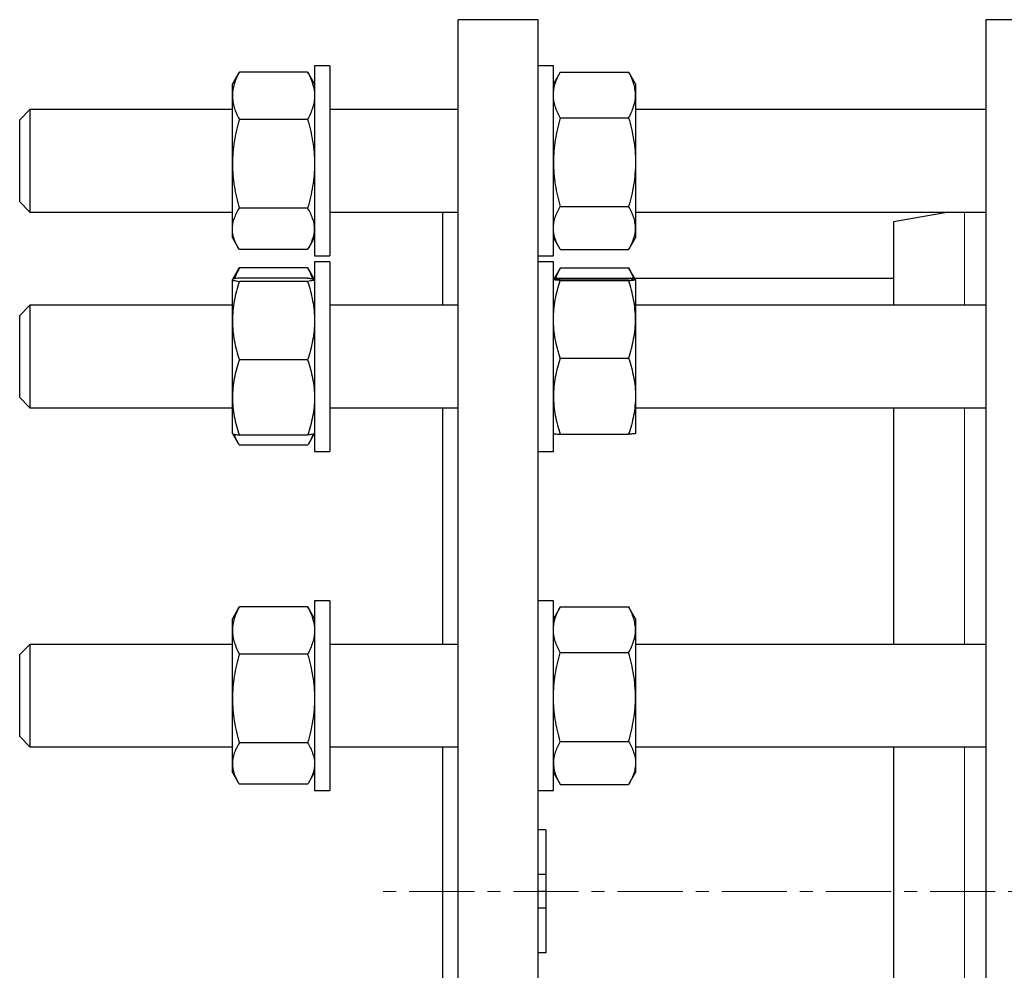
# Model space of a CAD drawing. Header units: millimetres. Extents: x 48 to 806, y 38 to 792.
# Tile 7 of 9: x 446 to 638, y 604 to 790. Entities that reach past the tile are written whole.
import ezdxf

# ---------------------------------------------------------------- set-up
doc = ezdxf.new("R2010")
doc.units = ezdxf.units.MM
doc.linetypes.add('CENTERX2', pattern=[20.32, 12.7, -2.54, 2.54, -2.54])
doc.layers.add('FORMAT', color=7, linetype='Continuous')

msp = doc.modelspace()

# ---------------------------------------------------------------- linework, layer by layer
at = {"color": 7, "linetype": 'Continuous', "lineweight": 25}
for p, q in [((547.35, 789.82), (531.75, 789.82)), ((531.75, 449.82), (531.75, 789.82)), ((547.35, 449.82), (547.35, 789.82)), ((646.68, 789.82), (634.68, 789.82)), ((634.68, 789.82), (634.68, 449.82)), ((506.75, 780.79), (503.75, 780.79)), ((503.75, 780.79), (503.75, 743.79)), ((506.75, 780.79), (506.75, 743.79)), ((550.35, 780.79), (547.35, 780.79)), ((550.35, 764.72), (550.35, 780.79)), ((488.88, 779.26), (487.75, 777.29)), ((488.89, 779.25), (489.09, 779.6)), ((502.41, 779.6), (489.09, 779.6)), ((502.61, 779.25), (502.41, 779.6)), ((503.75, 777.29), (502.61, 779.26)), ((551.58, 779.43), (550.35, 777.29)), ((551.69, 779.61), (551.59, 779.43)), ((551.69, 779.61), (565.01, 779.61)), ((565.01, 779.61), (565.11, 779.43)), ((566.35, 777.29), (565.11, 779.43)), ((487.75, 774.99), (487.75, 777.29)), ((566.35, 777.29), (566.35, 775.14)), ((487.75, 761.72), (487.75, 774.99)), ((566.35, 775.14), (566.35, 762.01)), ((448.25, 772.29), (446.25, 770.29)), ((487.75, 772.29), (448.25, 772.29)), ((448.25, 772.29), (448.25, 752.29)), ((531.75, 772.29), (506.75, 772.29)), ((634.68, 772.29), (566.35, 772.29)), ((446.25, 770.29), (446.25, 770.29)), ((446.25, 754.29), (446.25, 770.29)), ((502.41, 770.38), (489.09, 770.38)), ((551.69, 770.67), (565.01, 770.67)), ((550.35, 743.79), (550.35, 764.72)), ((487.75, 749.03), (487.75, 761.72)), ((566.35, 762.01), (566.35, 749.17)), ((446.25, 754.29), (448.25, 752.29)), ((502.41, 753.07), (489.09, 753.07)), ((551.69, 753.36), (565.01, 753.36)), ((448.25, 752.29), (487.75, 752.29)), ((506.75, 752.29), (531.75, 752.29)), ((528.75, 734.12), (528.75, 752.29)), ((566.35, 752.29), (634.68, 752.29)), ((627.46, 752.29), (616.68, 750.39)), ((487.75, 747.29), (487.75, 749.03)), ((566.35, 749.17), (566.35, 747.29)), ((616.68, 750.39), (616.68, 734.12)), ((487.75, 747.29), (488.88, 745.33)), ((502.61, 745.33), (503.75, 747.29)), ((550.35, 747.29), (551.58, 745.15)), ((565.11, 745.15), (566.35, 747.29)), ((502.41, 744.98), (489.09, 744.98)), ((503.75, 743.79), (506.75, 743.79)), ((547.35, 743.79), (550.35, 743.79)), ((551.69, 744.98), (565.01, 744.98)), ((488.88, 741.08), (489.09, 741.43)), ((502.41, 741.43), (489.09, 741.43)), ((502.61, 741.08), (502.41, 741.43)), ((506.75, 742.62), (503.75, 742.62)), ((503.75, 742.62), (503.75, 705.62)), ((506.75, 742.62), (506.75, 705.62)), ((550.35, 742.62), (547.35, 742.62)), ((550.35, 717.05), (550.35, 742.62)), ((551.69, 741.43), (551.59, 741.26)), ((551.69, 741.43), (565.01, 741.43)), ((565.01, 741.43), (565.11, 741.26)), ((488.88, 741.08), (487.76, 739.14)), ((502.41, 739.44), (489.09, 739.44)), ((503.73, 739.14), (502.61, 741.08)), ((551.58, 741.26), (550.46, 739.32)), ((566.23, 739.32), (565.11, 741.26)), ((487.76, 739.13), (487.75, 739.12)), ((487.75, 739.11), (487.75, 739.12)), ((487.75, 731.12), (487.75, 739.11)), ((502.41, 738.78), (489.09, 738.78)), ((503.75, 739.12), (503.74, 739.13)), ((616.68, 739.32), (550.35, 739.32)), ((551.69, 739.28), (565.01, 739.28)), ((551.69, 738.95), (565.01, 738.95)), ((566.35, 739.11), (566.35, 731.37)), ((448.25, 734.12), (446.25, 732.12)), ((487.75, 734.12), (448.25, 734.12)), ((448.25, 734.12), (448.25, 732.7)), ((531.75, 734.12), (506.75, 734.12)), ((634.68, 734.12), (566.35, 734.12)), ((446.25, 730.99), (446.25, 732.12)), ((448.25, 732.7), (448.25, 714.12)), ((446.25, 716.12), (446.25, 730.99)), ((487.75, 716.13), (487.75, 731.12)), ((566.35, 731.37), (566.35, 716.38)), ((502.41, 723.46), (489.09, 723.46)), ((551.69, 723.8), (565.01, 723.8)), ((550.35, 705.62), (550.35, 717.05)), ((566.35, 716.38), (566.35, 709.12)), ((446.25, 716.12), (448.25, 714.12)), ((487.75, 709.12), (487.75, 716.13)), ((448.25, 714.12), (487.75, 714.12)), ((506.75, 714.12), (531.75, 714.12)), ((528.75, 667.99), (528.75, 714.12)), ((566.35, 714.12), (634.68, 714.12)), ((616.68, 714.12), (616.68, 667.99)), ((487.75, 709.12), (487.75, 709.1)), ((487.75, 709.1), (488.88, 707.15)), ((502.41, 708.8), (489.09, 708.8)), ((502.61, 707.15), (503.74, 709.1)), ((503.74, 709.1), (503.75, 709.12)), ((551.69, 708.96), (565.01, 708.96)), ((502.41, 706.81), (489.09, 706.81)), ((503.75, 705.62), (506.75, 705.62)), ((547.35, 705.62), (550.35, 705.62)), ((506.75, 676.49), (503.75, 676.49)), ((503.75, 676.49), (503.75, 674.02)), ((506.75, 676.49), (506.75, 674.02)), ((550.35, 676.49), (547.35, 676.49)), ((550.35, 643.33), (550.35, 676.49)), ((488.88, 674.96), (487.75, 672.99)), ((488.88, 674.96), (489.09, 675.3)), ((502.41, 675.3), (489.09, 675.3)), ((502.61, 674.96), (502.41, 675.3)), ((503.75, 672.99), (502.61, 674.96)), ((551.58, 675.14), (550.35, 672.99)), ((551.69, 675.31), (551.59, 675.13)), ((551.69, 675.31), (565.01, 675.31)), ((565.01, 675.31), (565.11, 675.13)), ((566.35, 672.99), (565.11, 675.14)), ((487.75, 670.69), (487.75, 672.99)), ((503.75, 674.02), (503.75, 639.49)), ((506.75, 674.02), (506.75, 639.49)), ((566.35, 672.99), (566.35, 670.84)), ((487.75, 657.42), (487.75, 670.69)), ((566.35, 670.84), (566.35, 657.72)), ((448.25, 667.99), (446.25, 665.99)), ((487.75, 667.99), (448.25, 667.99)), ((448.25, 667.99), (448.25, 662.87)), ((531.75, 667.99), (506.75, 667.99)), ((551.69, 666.37), (565.01, 666.37)), ((634.68, 667.99), (566.35, 667.99)), ((446.25, 661.89), (446.25, 665.99)), ((502.41, 666.08), (489.09, 666.08)), ((448.25, 662.87), (448.25, 647.99)), ((446.25, 649.99), (446.25, 661.89)), ((487.75, 644.73), (487.75, 657.42)), ((566.35, 657.72), (566.35, 644.87)), ((446.25, 649.99), (448.25, 647.99)), ((448.25, 647.99), (487.75, 647.99)), ((502.41, 648.77), (489.09, 648.77)), ((506.75, 647.99), (531.75, 647.99)), ((528.75, 591.64), (528.75, 647.99)), ((551.69, 649.06), (565.01, 649.06)), ((566.35, 647.99), (634.68, 647.99)), ((616.68, 647.99), (616.68, 591.64)), ((487.75, 642.99), (487.75, 644.73)), ((550.35, 639.49), (550.35, 643.33)), ((566.35, 644.87), (566.35, 642.99)), ((487.75, 642.99), (488.88, 641.03)), ((502.61, 641.03), (503.75, 642.99)), ((550.35, 642.99), (551.58, 640.85)), ((565.11, 640.85), (566.35, 642.99)), ((502.41, 640.69), (489.09, 640.69)), ((503.75, 639.49), (506.75, 639.49)), ((547.35, 639.49), (550.35, 639.49)), ((551.69, 640.68), (565.01, 640.68)), ((548.85, 631.82), (547.35, 631.82)), ((548.85, 631.82), (548.85, 623.08)), ((548.85, 623.08), (547.35, 623.08)), ((548.85, 623.08), (548.85, 619.82)), ((548.85, 619.82), (547.35, 619.82)), ((548.85, 619.82), (548.85, 616.56)), ((548.85, 616.56), (547.35, 616.56)), ((548.85, 616.56), (548.85, 607.82)), ((548.85, 607.82), (547.35, 607.82))]:
    msp.add_line(p, q, dxfattribs=at)
at = {"color": 8, "linetype": 'Continuous', "lineweight": 18}
for p, q in [((630.55, 734.12), (630.55, 752.29)), ((630.55, 667.99), (630.55, 714.12)), ((630.55, 591.64), (630.55, 647.99))]:
    msp.add_line(p, q, dxfattribs=at)
at = {"color": 7, "linetype": 'Continuous', "lineweight": 25}
for points, knots in [([(489.09, 779.6), (488.68, 778.85), (488.34, 778.09), (487.87, 776.55), (487.75, 775.77), (487.75, 774.99)], [0, 0, 0, 0, 0.5, 0.5, 1, 1, 1, 1]), ([(502.41, 779.6), (502.82, 778.85), (503.15, 778.09), (503.62, 776.55), (503.75, 775.77), (503.75, 774.99)], [0, 0, 0, 0, 0.5, 0.5, 1, 1, 1, 1]), ([(550.35, 775.14), (550.35, 775.52), (550.38, 775.9), (550.5, 776.66), (550.59, 777.03), (550.94, 778.15), (551.28, 778.88), (551.69, 779.61)], [0, 0, 0, 0, 0.25, 0.25, 0.5, 0.5, 1, 1, 1, 1]), ([(566.35, 775.14), (566.35, 775.52), (566.31, 775.9), (566.19, 776.66), (566.1, 777.03), (565.75, 778.15), (565.41, 778.88), (565.01, 779.61)], [0, 0, 0, 0, 0.25, 0.25, 0.5, 0.5, 1, 1, 1, 1]), ([(487.75, 774.99), (487.75, 774.6), (487.78, 774.2), (487.9, 773.43), (487.99, 773.04), (488.34, 771.89), (488.68, 771.13), (489.09, 770.38)], [0, 0, 0, 0, 0.25, 0.25, 0.5, 0.5, 1, 1, 1, 1]), ([(503.75, 774.99), (503.75, 774.6), (503.71, 774.2), (503.59, 773.43), (503.5, 773.04), (503.15, 771.89), (502.81, 771.13), (502.41, 770.38)], [0, 0, 0, 0, 0.25, 0.25, 0.5, 0.5, 1, 1, 1, 1]), ([(551.69, 770.67), (551.28, 771.4), (550.94, 772.14), (550.47, 773.63), (550.35, 774.38), (550.35, 775.14)], [0, 0, 0, 0, 0.5, 0.5, 1, 1, 1, 1]), ([(565.01, 770.67), (565.42, 771.4), (565.75, 772.14), (566.22, 773.63), (566.35, 774.38), (566.35, 775.14)], [0, 0, 0, 0, 0.5, 0.5, 1, 1, 1, 1]), ([(489.09, 770.38), (488.68, 768.96), (488.34, 767.53), (487.87, 764.65), (487.75, 763.2), (487.75, 761.72)], [0, 0, 0, 0, 0.5, 0.5, 1, 1, 1, 1]), ([(502.41, 770.38), (502.82, 768.96), (503.15, 767.53), (503.62, 764.65), (503.75, 763.2), (503.75, 761.72)], [0, 0, 0, 0, 0.5, 0.5, 1, 1, 1, 1]), ([(551.69, 770.67), (551.48, 769.97), (551.3, 769.26), (550.96, 767.82), (550.82, 767.1), (550.47, 764.93), (550.35, 763.48), (550.35, 762.01)], [0, 0, 0, 0, 0.25, 0.25, 0.5, 0.5, 1, 1, 1, 1]), ([(565.01, 770.67), (565.21, 769.97), (565.4, 769.26), (565.73, 767.82), (565.87, 767.1), (566.22, 764.93), (566.35, 763.48), (566.35, 762.01)], [0, 0, 0, 0, 0.25, 0.25, 0.5, 0.5, 1, 1, 1, 1]), ([(487.75, 761.72), (487.75, 760.99), (487.78, 760.25), (487.9, 758.79), (487.99, 758.07), (488.34, 755.9), (488.68, 754.48), (489.09, 753.07)], [0, 0, 0, 0, 0.25, 0.25, 0.5, 0.5, 1, 1, 1, 1]), ([(503.75, 761.72), (503.75, 760.99), (503.71, 760.25), (503.59, 758.79), (503.5, 758.07), (503.15, 755.9), (502.81, 754.48), (502.41, 753.07)], [0, 0, 0, 0, 0.25, 0.25, 0.5, 0.5, 1, 1, 1, 1]), ([(550.35, 762.01), (550.35, 761.28), (550.38, 760.55), (550.5, 759.07), (550.59, 758.34), (550.95, 756.17), (551.28, 754.76), (551.69, 753.36)], [0, 0, 0, 0, 0.25, 0.25, 0.5, 0.5, 1, 1, 1, 1]), ([(566.35, 762.01), (566.35, 761.28), (566.32, 760.55), (566.19, 759.07), (566.1, 758.34), (565.75, 756.17), (565.41, 754.76), (565.01, 753.36)], [0, 0, 0, 0, 0.25, 0.25, 0.5, 0.5, 1, 1, 1, 1]), ([(487.75, 749.03), (487.75, 749.37), (487.78, 749.71), (487.9, 750.4), (487.99, 750.74), (488.35, 751.75), (488.68, 752.42), (489.09, 753.07)], [0, 0, 0, 0, 0.25, 0.25, 0.5, 0.5, 1, 1, 1, 1]), ([(503.75, 749.03), (503.75, 749.37), (503.72, 749.71), (503.59, 750.4), (503.5, 750.74), (503.15, 751.75), (502.81, 752.42), (502.41, 753.07)], [0, 0, 0, 0, 0.25, 0.25, 0.5, 0.5, 1, 1, 1, 1]), ([(550.35, 749.17), (550.35, 749.52), (550.38, 749.88), (550.5, 750.58), (550.59, 750.94), (550.94, 751.98), (551.28, 752.67), (551.69, 753.36)], [0, 0, 0, 0, 0.25, 0.25, 0.5, 0.5, 1, 1, 1, 1]), ([(566.35, 749.17), (566.35, 749.52), (566.31, 749.88), (566.19, 750.58), (566.1, 750.94), (565.75, 751.98), (565.41, 752.67), (565.01, 753.36)], [0, 0, 0, 0, 0.25, 0.25, 0.5, 0.5, 1, 1, 1, 1]), ([(634.68, 752.29), (634.68, 752.29), (634.68, 752.29), (634.68, 752.29), (634.68, 752.3)], [0, 0, 0, 0, 0.165303, 1, 1, 1, 1]), ([(489.09, 744.98), (488.88, 745.31), (488.7, 745.65), (488.36, 746.32), (488.22, 746.65), (487.87, 747.67), (487.75, 748.34), (487.75, 749.03)], [0, 0, 0, 0, 0.25, 0.25, 0.5, 0.5, 1, 1, 1, 1]), ([(502.41, 744.98), (502.61, 745.31), (502.8, 745.65), (503.13, 746.32), (503.27, 746.65), (503.62, 747.67), (503.75, 748.34), (503.75, 749.03)], [0, 0, 0, 0, 0.25, 0.25, 0.5, 0.5, 1, 1, 1, 1]), ([(551.69, 744.98), (551.28, 745.66), (550.94, 746.35), (550.47, 747.75), (550.35, 748.45), (550.35, 749.17)], [0, 0, 0, 0, 0.5, 0.5, 1, 1, 1, 1]), ([(565.01, 744.98), (565.42, 745.66), (565.75, 746.35), (566.22, 747.75), (566.35, 748.45), (566.35, 749.17)], [0, 0, 0, 0, 0.5, 0.5, 1, 1, 1, 1]), ([(489.09, 741.43), (488.96, 741.18), (488.7, 740.68), (488.38, 739.97), (488.23, 739.5), (488.16, 739.28)], [0, 0, 0, 0, 0.351318, 0.702736, 1, 1, 1, 1]), ([(502.41, 741.43), (502.54, 741.18), (502.8, 740.68), (503.11, 739.97), (503.27, 739.5), (503.34, 739.28)], [0, 0, 0, 0, 0.351318, 0.702736, 1, 1, 1, 1]), ([(551.69, 741.43), (551.58, 741.25), (551.38, 740.87), (551.08, 740.22), (550.86, 739.71), (550.76, 739.37), (550.74, 739.32)], [0, 0, 0, 0, 0.268477, 0.537158, 0.922669, 1, 1, 1, 1]), ([(565.01, 741.43), (565.11, 741.25), (565.31, 740.87), (565.62, 740.22), (565.84, 739.71), (565.93, 739.37), (565.95, 739.32)], [0, 0, 0, 0, 0.268477, 0.5371581, 0.9226691, 1, 1, 1, 1]), ([(489.09, 739.44), (488.88, 739.41), (488.7, 739.38), (488.36, 739.33), (488.22, 739.3), (487.87, 739.22), (487.75, 739.16), (487.75, 739.11)], [0, 0, 0, 0, 0.25, 0.25, 0.5, 0.5, 1, 1, 1, 1]), ([(502.41, 739.44), (502.51, 739.42), (502.71, 739.39), (503.02, 739.35), (503.31, 739.29), (503.55, 739.23), (503.69, 739.18), (503.71, 739.16), (503.71, 739.15)], [0, 0, 0, 0, 0.1478502, 0.2958129, 0.5081138, 0.7203925, 0.9352976, 1, 1, 1, 1]), ([(487.75, 739.11), (487.75, 739.08), (487.78, 739.05), (487.9, 738.99), (487.99, 738.97), (488.35, 738.88), (488.68, 738.83), (489.09, 738.78)], [0, 0, 0, 0, 0.25, 0.25, 0.5, 0.5, 1, 1, 1, 1]), ([(489.09, 738.78), (488.68, 737.52), (488.34, 736.26), (487.87, 733.71), (487.75, 732.42), (487.75, 731.12)], [0, 0, 0, 0, 0.5, 0.5, 1, 1, 1, 1]), ([(503.75, 739.11), (503.75, 739.08), (503.72, 739.05), (503.59, 738.99), (503.5, 738.97), (503.15, 738.88), (502.81, 738.83), (502.41, 738.78)], [0, 0, 0, 0, 0.25, 0.25, 0.5, 0.5, 1, 1, 1, 1]), ([(502.41, 738.78), (502.82, 737.52), (503.15, 736.26), (503.62, 733.71), (503.75, 732.42), (503.75, 731.12)], [0, 0, 0, 0, 0.5, 0.5, 1, 1, 1, 1]), ([(550.35, 739.11), (550.35, 739.13), (550.38, 739.14), (550.5, 739.17), (550.59, 739.18), (550.94, 739.22), (551.28, 739.25), (551.69, 739.28)], [0, 0, 0, 0, 0.25, 0.25, 0.5, 0.5, 1, 1, 1, 1]), ([(551.69, 738.95), (551.28, 738.98), (550.94, 739.01), (550.47, 739.06), (550.35, 739.09), (550.35, 739.11)], [0, 0, 0, 0, 0.5, 0.5, 1, 1, 1, 1]), ([(550.35, 731.37), (550.35, 732.02), (550.38, 732.66), (550.5, 733.94), (550.59, 734.58), (550.94, 736.47), (551.28, 737.72), (551.69, 738.95)], [0, 0, 0, 0, 0.25, 0.25, 0.5, 0.5, 1, 1, 1, 1]), ([(566.35, 739.11), (566.35, 739.13), (566.31, 739.14), (566.19, 739.17), (566.1, 739.18), (565.75, 739.22), (565.41, 739.25), (565.01, 739.28)], [0, 0, 0, 0, 0.25, 0.25, 0.5, 0.5, 1, 1, 1, 1]), ([(565.01, 738.95), (565.42, 738.98), (565.75, 739.01), (566.22, 739.06), (566.35, 739.09), (566.35, 739.11)], [0, 0, 0, 0, 0.5, 0.5, 1, 1, 1, 1]), ([(566.35, 731.37), (566.35, 732.02), (566.31, 732.66), (566.19, 733.94), (566.1, 734.58), (565.75, 736.47), (565.41, 737.72), (565.01, 738.95)], [0, 0, 0, 0, 0.25, 0.25, 0.5, 0.5, 1, 1, 1, 1]), ([(487.75, 731.12), (487.75, 730.47), (487.78, 729.81), (487.9, 728.52), (487.99, 727.88), (488.34, 725.97), (488.68, 724.71), (489.09, 723.46)], [0, 0, 0, 0, 0.25, 0.25, 0.5, 0.5, 1, 1, 1, 1]), ([(503.75, 731.12), (503.75, 730.47), (503.71, 729.81), (503.59, 728.52), (503.5, 727.88), (503.15, 725.97), (502.81, 724.71), (502.41, 723.46)], [0, 0, 0, 0, 0.25, 0.25, 0.5, 0.5, 1, 1, 1, 1]), ([(551.69, 723.8), (551.28, 725.04), (550.94, 726.28), (550.47, 728.81), (550.35, 730.08), (550.35, 731.37)], [0, 0, 0, 0, 0.5, 0.5, 1, 1, 1, 1]), ([(565.01, 723.8), (565.42, 725.04), (565.75, 726.28), (566.22, 728.81), (566.35, 730.08), (566.35, 731.37)], [0, 0, 0, 0, 0.5, 0.5, 1, 1, 1, 1]), ([(489.09, 723.46), (488.68, 722.26), (488.34, 721.05), (487.87, 718.61), (487.75, 717.38), (487.75, 716.13)], [0, 0, 0, 0, 0.5, 0.5, 1, 1, 1, 1]), ([(502.41, 723.46), (502.82, 722.26), (503.15, 721.05), (503.62, 718.61), (503.75, 717.38), (503.75, 716.13)], [0, 0, 0, 0, 0.5, 0.5, 1, 1, 1, 1]), ([(551.69, 723.8), (551.48, 723.19), (551.3, 722.58), (550.96, 721.35), (550.82, 720.73), (550.47, 718.88), (550.35, 717.63), (550.35, 716.38)], [0, 0, 0, 0, 0.25, 0.25, 0.5, 0.5, 1, 1, 1, 1]), ([(565.01, 723.8), (565.21, 723.19), (565.4, 722.58), (565.73, 721.35), (565.87, 720.73), (566.22, 718.88), (566.35, 717.63), (566.35, 716.38)], [0, 0, 0, 0, 0.25, 0.25, 0.5, 0.5, 1, 1, 1, 1]), ([(550.35, 716.38), (550.35, 715.75), (550.38, 715.12), (550.5, 713.86), (550.59, 713.23), (550.95, 711.37), (551.28, 710.16), (551.69, 708.96)], [0, 0, 0, 0, 0.25, 0.25, 0.5, 0.5, 1, 1, 1, 1]), ([(566.35, 716.38), (566.35, 715.75), (566.32, 715.12), (566.19, 713.86), (566.1, 713.23), (565.75, 711.37), (565.41, 710.16), (565.01, 708.96)], [0, 0, 0, 0, 0.25, 0.25, 0.5, 0.5, 1, 1, 1, 1]), ([(487.75, 716.13), (487.75, 715.51), (487.78, 714.88), (487.9, 713.65), (487.99, 713.03), (488.34, 711.2), (488.68, 709.99), (489.09, 708.8)], [0, 0, 0, 0, 0.25, 0.25, 0.5, 0.5, 1, 1, 1, 1]), ([(503.75, 716.13), (503.75, 715.51), (503.71, 714.88), (503.59, 713.65), (503.5, 713.03), (503.15, 711.2), (502.81, 709.99), (502.41, 708.8)], [0, 0, 0, 0, 0.25, 0.25, 0.5, 0.5, 1, 1, 1, 1]), ([(487.76, 709.11), (487.76, 709.1), (487.77, 709.08), (487.86, 709.03), (488.03, 708.98), (488.3, 708.92), (488.65, 708.86), (488.94, 708.82), (489.09, 708.8)], [0, 0, 0, 0, 0.073929, 0.217593, 0.41222, 0.606866, 0.803424, 1, 1, 1, 1]), ([(488.06, 708.97), (488.09, 708.88), (488.18, 708.57), (488.41, 708.05), (488.72, 707.43), (488.96, 707.02), (489.09, 706.81)], [0, 0, 0, 0, 0.132309, 0.421476, 0.710775, 1, 1, 1, 1]), ([(503.73, 709.11), (503.73, 709.1), (503.72, 709.08), (503.64, 709.03), (503.47, 708.98), (503.19, 708.92), (502.84, 708.86), (502.55, 708.82), (502.41, 708.8)], [0, 0, 0, 0, 0.073929, 0.217593, 0.41222, 0.606866, 0.803424, 1, 1, 1, 1]), ([(503.43, 708.97), (503.4, 708.88), (503.31, 708.57), (503.09, 708.05), (502.78, 707.43), (502.53, 707.02), (502.41, 706.81)], [0, 0, 0, 0, 0.132309, 0.421476, 0.710775, 1, 1, 1, 1]), ([(550.35, 709.12), (550.35, 709.11), (550.38, 709.09), (550.5, 709.07), (550.59, 709.05), (550.94, 709.01), (551.28, 708.99), (551.69, 708.96)], [0, 0, 0, 0, 0.25, 0.25, 0.5, 0.5, 1, 1, 1, 1]), ([(566.35, 709.12), (566.35, 709.11), (566.31, 709.09), (566.19, 709.07), (566.1, 709.05), (565.75, 709.01), (565.41, 708.99), (565.01, 708.96)], [0, 0, 0, 0, 0.25, 0.25, 0.5, 0.5, 1, 1, 1, 1]), ([(489.09, 675.3), (488.88, 674.93), (488.7, 674.55), (488.36, 673.78), (488.22, 673.4), (487.87, 672.24), (487.75, 671.47), (487.75, 670.69)], [0, 0, 0, 0, 0.25, 0.25, 0.5, 0.5, 1, 1, 1, 1]), ([(502.41, 675.3), (502.61, 674.93), (502.8, 674.55), (503.13, 673.78), (503.27, 673.4), (503.62, 672.24), (503.75, 671.47), (503.75, 670.69)], [0, 0, 0, 0, 0.25, 0.25, 0.5, 0.5, 1, 1, 1, 1]), ([(550.35, 670.84), (550.35, 671.22), (550.38, 671.6), (550.5, 672.36), (550.59, 672.73), (550.94, 673.85), (551.28, 674.58), (551.69, 675.31)], [0, 0, 0, 0, 0.25, 0.25, 0.5, 0.5, 1, 1, 1, 1]), ([(566.35, 670.84), (566.35, 671.22), (566.31, 671.6), (566.19, 672.36), (566.1, 672.73), (565.75, 673.85), (565.41, 674.58), (565.01, 675.31)], [0, 0, 0, 0, 0.25, 0.25, 0.5, 0.5, 1, 1, 1, 1]), ([(487.75, 670.69), (487.75, 670.3), (487.78, 669.91), (487.9, 669.12), (487.99, 668.74), (488.35, 667.58), (488.68, 666.82), (489.09, 666.08)], [0, 0, 0, 0, 0.25, 0.25, 0.5, 0.5, 1, 1, 1, 1]), ([(503.75, 670.69), (503.75, 670.3), (503.72, 669.91), (503.59, 669.12), (503.5, 668.74), (503.15, 667.58), (502.81, 666.82), (502.41, 666.08)], [0, 0, 0, 0, 0.25, 0.25, 0.5, 0.5, 1, 1, 1, 1]), ([(551.69, 666.37), (551.28, 667.11), (550.94, 667.84), (550.47, 669.33), (550.35, 670.08), (550.35, 670.84)], [0, 0, 0, 0, 0.5, 0.5, 1, 1, 1, 1]), ([(565.01, 666.37), (565.42, 667.11), (565.75, 667.84), (566.22, 669.33), (566.35, 670.08), (566.35, 670.84)], [0, 0, 0, 0, 0.5, 0.5, 1, 1, 1, 1]), ([(550.35, 657.72), (550.35, 658.45), (550.38, 659.19), (550.5, 660.65), (550.59, 661.37), (550.94, 663.54), (551.28, 664.96), (551.69, 666.37)], [0, 0, 0, 0, 0.25, 0.25, 0.5, 0.5, 1, 1, 1, 1]), ([(566.35, 657.72), (566.35, 658.45), (566.31, 659.19), (566.19, 660.65), (566.1, 661.37), (565.75, 663.54), (565.41, 664.96), (565.01, 666.37)], [0, 0, 0, 0, 0.25, 0.25, 0.5, 0.5, 1, 1, 1, 1]), ([(489.09, 666.08), (488.68, 664.66), (488.34, 663.24), (487.87, 660.35), (487.75, 658.9), (487.75, 657.42)], [0, 0, 0, 0, 0.5, 0.5, 1, 1, 1, 1]), ([(502.41, 666.08), (502.82, 664.66), (503.15, 663.24), (503.62, 660.35), (503.75, 658.9), (503.75, 657.42)], [0, 0, 0, 0, 0.5, 0.5, 1, 1, 1, 1]), ([(487.75, 657.42), (487.75, 656.69), (487.78, 655.95), (487.9, 654.49), (487.99, 653.77), (488.34, 651.61), (488.68, 650.18), (489.09, 648.77)], [0, 0, 0, 0, 0.25, 0.25, 0.5, 0.5, 1, 1, 1, 1]), ([(503.75, 657.42), (503.75, 656.69), (503.71, 655.95), (503.59, 654.49), (503.5, 653.77), (503.15, 651.61), (502.81, 650.18), (502.41, 648.77)], [0, 0, 0, 0, 0.25, 0.25, 0.5, 0.5, 1, 1, 1, 1]), ([(551.69, 649.06), (551.28, 650.47), (550.94, 651.9), (550.47, 654.78), (550.35, 656.24), (550.35, 657.72)], [0, 0, 0, 0, 0.5, 0.5, 1, 1, 1, 1]), ([(565.01, 649.06), (565.42, 650.47), (565.75, 651.9), (566.22, 654.78), (566.35, 656.24), (566.35, 657.72)], [0, 0, 0, 0, 0.5, 0.5, 1, 1, 1, 1]), ([(489.09, 648.77), (488.68, 648.11), (488.34, 647.44), (487.87, 646.1), (487.75, 645.42), (487.75, 644.73)], [0, 0, 0, 0, 0.5, 0.5, 1, 1, 1, 1]), ([(502.41, 648.77), (502.82, 648.11), (503.15, 647.44), (503.62, 646.1), (503.75, 645.42), (503.75, 644.73)], [0, 0, 0, 0, 0.5, 0.5, 1, 1, 1, 1]), ([(551.69, 649.06), (551.48, 648.72), (551.3, 648.37), (550.96, 647.68), (550.82, 647.33), (550.47, 646.28), (550.35, 645.58), (550.35, 644.87)], [0, 0, 0, 0, 0.25, 0.25, 0.5, 0.5, 1, 1, 1, 1]), ([(565.01, 649.06), (565.21, 648.72), (565.4, 648.37), (565.73, 647.68), (565.87, 647.33), (566.22, 646.28), (566.35, 645.58), (566.35, 644.87)], [0, 0, 0, 0, 0.25, 0.25, 0.5, 0.5, 1, 1, 1, 1]), ([(487.75, 644.73), (487.75, 644.39), (487.78, 644.04), (487.9, 643.36), (487.99, 643.02), (488.34, 642.01), (488.68, 641.35), (489.09, 640.69)], [0, 0, 0, 0, 0.25, 0.25, 0.5, 0.5, 1, 1, 1, 1]), ([(503.75, 644.73), (503.75, 644.39), (503.71, 644.04), (503.59, 643.36), (503.5, 643.02), (503.15, 642.01), (502.81, 641.35), (502.41, 640.69)], [0, 0, 0, 0, 0.25, 0.25, 0.5, 0.5, 1, 1, 1, 1]), ([(550.35, 644.87), (550.35, 644.51), (550.38, 644.16), (550.5, 643.44), (550.59, 643.09), (550.95, 642.04), (551.28, 641.35), (551.69, 640.68)], [0, 0, 0, 0, 0.25, 0.25, 0.5, 0.5, 1, 1, 1, 1]), ([(566.35, 644.87), (566.35, 644.51), (566.32, 644.16), (566.19, 643.44), (566.1, 643.09), (565.75, 642.04), (565.41, 641.35), (565.01, 640.68)], [0, 0, 0, 0, 0.25, 0.25, 0.5, 0.5, 1, 1, 1, 1])]:
    msp.add_open_spline(points, degree=3, knots=knots, dxfattribs=at)
at = {"layer": 'FORMAT', "linetype": 'CENTERX2', "lineweight": 18}
msp.add_line((738.12, 619.82), (516.03, 619.82), dxfattribs=at)

doc.saveas('drawing.dxf')
